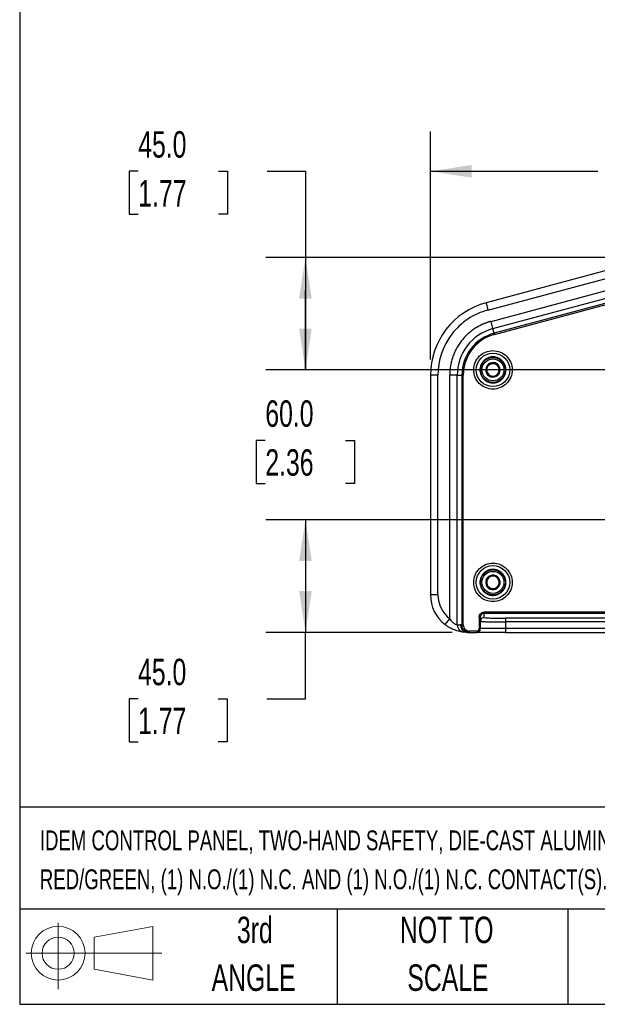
# Model space of a CAD drawing. Header units: millimetres. Extents: x 32 to 1440, y 32 to 1048.
# Tile 1 of 30: x 32 to 263, y 32 to 426. Entities that reach past the tile are written whole.
import ezdxf

# ---------------------------------------------------------------- set-up
doc = ezdxf.new("R2010")
doc.units = ezdxf.units.MM
doc.header["$LTSCALE"] = 5
doc.layers.add('DIMENSIONS', color=140, linetype='Continuous', lineweight=25)
doc.layers.add('TEXT', color=140, linetype='Continuous', lineweight=25)
doc.styles.add('SLDTEXTSTYLE0', font='TXT', dxfattribs={"width": 0.7})
doc.dimstyles.new('SLDDIMSTYLE0', dxfattribs={"dimtxt": 10.790039, "dimasz": 16.51, "dimexe": 0, "dimexo": 0.0625, "dimgap": 2.69751, "dimtad": 0, "dimtih": 1, "dimtoh": 1, "dimrnd": 1e-09, "dimzin": 4, "dimdsep": 46, "dimtxsty": 'SLDTEXTSTYLE0', "dimsah": 1, "dimcen": 0.09, "dimadec": 0, "dimazin": 1, "dimtfac": 1, "dimtofl": 0, "dimtmove": 0, "dimatfit": 3, "dimfxl": 0, "dimfrac": 2, "dimtolj": 1, "dimtzin": 12, "dimarcsym": 0})
doc.dimstyles.new('SLDDIMSTYLE5', dxfattribs={"dimtxt": 10.790039, "dimasz": 16.51, "dimexe": 0, "dimexo": 0.0625, "dimgap": 2.69751, "dimtad": 0, "dimtih": 1, "dimtoh": 1, "dimrnd": 1e-09, "dimzin": 4, "dimdsep": 46, "dimtxsty": 'SLDTEXTSTYLE0', "dimsah": 1, "dimcen": 0.09, "dimadec": 0, "dimazin": 1, "dimtfac": 1, "dimtmove": 0, "dimatfit": 0, "dimfxl": 0, "dimfrac": 2, "dimtolj": 1, "dimtzin": 12, "dimarcsym": 0})
doc.dimstyles.new('SLDDIMSTYLE6', dxfattribs={"dimtxt": 10.790039, "dimasz": 16.51, "dimexe": 0, "dimexo": 0.0625, "dimgap": 2.69751, "dimtad": 0, "dimtih": 1, "dimtoh": 1, "dimrnd": 1e-09, "dimzin": 12, "dimdsep": 46, "dimtxsty": 'SLDTEXTSTYLE0', "dimsah": 1, "dimcen": 0.09, "dimadec": 0, "dimazin": 3, "dimtfac": 1, "dimtofl": 0, "dimtmove": 0, "dimatfit": 3, "dimfxl": 0, "dimfrac": 2, "dimtolj": 1, "dimtzin": 12, "dimarcsym": 0})

# ---------------------------------------------------------------- blocks, each defined once
blk = doc.blocks.new('Block11')
at = {"color": 7, "linetype": 'Continuous', "lineweight": 18}
for p, q in [((12.94, 26.55), (12.94, 0)), ((27.4, 20.84), (50.88, 25.16)), ((50.88, 25.16), (50.88, 3.66)), ((27.4, 7.98), (27.4, 20.84)), ((0, 14.41), (54.37, 14.41)), ((27.4, 7.98), (50.88, 3.66))]:
    blk.add_line(p, q, dxfattribs=at)
for radius in [10.75, 6.43]:
    blk.add_circle((12.94, 14.41), radius, dxfattribs=at)
blk = doc.blocks.new('Block12')
at = {"color": 7, "linetype": 'Continuous'}
blk.add_blockref('Block11', (0, 0), dxfattribs=at)
blk = doc.blocks.new('SW_NOTE_0_2')
at = {"layer": 'TEXT', "color": 0, "char_height": 7.9375, "attachment_point": 1, "style": 'SLDTEXTSTYLE0'}
for s, insert in [('IDEM CONTROL PANEL, TWO-HAND SAFETY, DIE-CAST ALUMINUM, (2) TOUCH SWITCHES, ZERO FORCE, BLACK/BLACK, LED,', (0, 10.23)), ('RED/GREEN, (1) N.O./(1) N.C. AND (1) N.O./(1) N.C. CONTACT(S).', (0, -5.35))]:
    blk.add_mtext(s, dxfattribs=dict(at, insert=insert))
blk = doc.blocks.new('SW_NOTE_0_6')
at = {"layer": 'TEXT', "color": 0, "char_height": 10.583, "attachment_point": 2, "style": 'SLDTEXTSTYLE0'}
for s, insert in [('NOT TO', (26.29, 13.64)), ('SCALE', (26.77, -5.47))]:
    blk.add_mtext(s, dxfattribs=dict(at, insert=insert))
blk = doc.blocks.new('SW_NOTE_0_7')
at = {"layer": 'TEXT', "color": 0, "char_height": 10.583, "attachment_point": 2, "style": 'SLDTEXTSTYLE0'}
for s, insert in [('3rd', (11.58, 13.64)), ('ANGLE', (11.09, -5.47))]:
    blk.add_mtext(s, dxfattribs=dict(at, insert=insert))
blk = doc.blocks.new('_D_11')
at = {"layer": 'DIMENSIONS'}
for p, q in [((146.04, 285.53), (146.04, 317.28)), ((393.92, 285.53), (130.16, 285.53)), ((130.01, 257.28), (126.38, 257.28)), ((126.38, 257.28), (126.38, 240.14)), ((162.07, 257.28), (165.69, 257.28)), ((165.69, 257.28), (165.69, 240.14)), ((126.38, 240.14), (130.01, 240.14)), ((165.69, 240.14), (162.07, 240.14)), ((393.92, 225.53), (130.16, 225.53)), ((146.04, 225.53), (146.04, 193.78))]:
    blk.add_line(p, q, dxfattribs=at)
for points in [[(146.04, 285.53), (148.58, 302.04), (143.5, 302.04)], [(146.04, 225.53), (143.5, 209.02), (148.58, 209.02)]]:
    blk.add_solid(points, dxfattribs=at)
at = {"layer": 'DIMENSIONS', "char_height": 10.583, "attachment_point": 1, "style": 'SLDTEXTSTYLE0'}
for s, insert in [('60.0', (130.01, 273.34)), ('2.36', (130.01, 253.78))]:
    blk.add_mtext(s, dxfattribs=dict(at, insert=insert))
blk = doc.blocks.new('_D_12')
at = {"layer": 'DIMENSIONS'}
for p, q in [((393.92, 225.53), (130.16, 225.53)), ((146.04, 225.53), (146.04, 180.53)), ((204.71, 180.53), (130.16, 180.53)), ((146.04, 153.92), (146.04, 180.53)), ((79.11, 153.92), (75.49, 153.92)), ((75.49, 153.92), (75.49, 136.77)), ((111.17, 153.92), (114.8, 153.92)), ((114.8, 153.92), (114.8, 136.77)), ((130.63, 153.92), (146.04, 153.92)), ((75.49, 136.77), (79.11, 136.77)), ((114.8, 136.77), (111.17, 136.77))]:
    blk.add_line(p, q, dxfattribs=at)
for points in [[(146.04, 225.53), (143.5, 209.02), (148.58, 209.02)], [(146.04, 180.53), (148.58, 197.04), (143.5, 197.04)]]:
    blk.add_solid(points, dxfattribs=at)
at = {"layer": 'DIMENSIONS', "char_height": 10.583, "attachment_point": 1, "style": 'SLDTEXTSTYLE0'}
for s, insert in [('45.0', (79.11, 169.98)), ('1.77', (79.11, 150.42))]:
    blk.add_mtext(s, dxfattribs=dict(at, insert=insert))
blk = doc.blocks.new('_D_13')
at = {"layer": 'DIMENSIONS'}
for p, q in [((79.18, 364.95), (75.55, 364.95)), ((75.55, 364.95), (75.55, 347.8)), ((111.24, 364.95), (114.86, 364.95)), ((114.86, 364.95), (114.86, 347.8)), ((130.69, 364.95), (146.04, 364.95)), ((146.04, 364.95), (146.04, 330.53)), ((75.55, 347.8), (79.18, 347.8)), ((114.86, 347.8), (111.24, 347.8)), ((291.56, 330.53), (130.16, 330.53)), ((146.04, 330.53), (146.04, 285.53)), ((393.92, 285.53), (130.16, 285.53))]:
    blk.add_line(p, q, dxfattribs=at)
for points in [[(146.04, 330.53), (143.5, 314.02), (148.58, 314.02)], [(146.04, 285.53), (148.58, 302.04), (143.5, 302.04)]]:
    blk.add_solid(points, dxfattribs=at)
at = {"layer": 'DIMENSIONS', "char_height": 10.583, "attachment_point": 1, "style": 'SLDTEXTSTYLE0'}
for s, insert in [('45.0', (79.18, 381.01)), ('1.77', (79.18, 361.44))]:
    blk.add_mtext(s, dxfattribs=dict(at, insert=insert))
blk = doc.blocks.new('_D_15')
at = {"layer": 'DIMENSIONS'}
for p, q in [((196.06, 289.74), (196.06, 380.83)), ((406.56, 298.17), (406.56, 380.83)), ((196.06, 364.95), (263.04, 364.95)), ((277.66, 364.95), (274.04, 364.95)), ((274.04, 364.95), (274.04, 347.8)), ((309.73, 364.95), (313.35, 364.95)), ((313.35, 364.95), (313.35, 347.8)), ((406.56, 364.95), (324.35, 364.95)), ((274.04, 347.8), (277.66, 347.8)), ((313.35, 347.8), (309.73, 347.8))]:
    blk.add_line(p, q, dxfattribs=at)
for points in [[(196.06, 364.95), (212.57, 362.41), (212.57, 367.49)], [(406.56, 364.95), (390.05, 367.49), (390.05, 362.41)]]:
    blk.add_solid(points, dxfattribs=at)
at = {"layer": 'DIMENSIONS', "char_height": 10.583, "attachment_point": 1, "style": 'SLDTEXTSTYLE0'}
for s, insert in [('210.5', (273.18, 381.01)), ('8.29', (277.66, 361.44))]:
    blk.add_mtext(s, dxfattribs=dict(at, insert=insert))

msp = doc.modelspace()

# ---------------------------------------------------------------- linework, layer by layer
for p, q in [((274.613399, 327.458359), (218.293817, 312.367572)), ((219.070274, 309.469795), (275.389856, 324.560582)), ((220.287483, 304.92711), (276.607065, 320.017896)), ((221.063467, 302.031098), (277.383049, 317.121884)), ((277.876733, 315.279431), (221.55715, 300.188645)), ((218.293817, 312.367572), (219.070274, 309.469795)), ((221.686481, 299.705976), (278.006063, 314.796763)), ((221.063467, 302.031098), (220.287483, 304.92711)), ((221.55715, 300.188645), (221.063467, 302.031098)), ((221.55715, 300.188645), (221.686481, 299.705976)), ((196.058388, 283.389798), (196.058388, 195.525035)), ((199.058388, 283.389798), (196.058388, 283.389798)), ((199.058388, 195.525035), (199.058388, 283.389798)), ((203.761322, 185.998607), (203.761322, 283.389798)), ((206.759494, 283.389798), (203.761322, 283.389798)), ((206.759494, 183.595738), (206.759494, 283.389798)), ((206.759494, 283.389798), (208.666942, 283.389798)), ((208.666942, 283.389798), (208.666942, 183.525035)), ((208.666942, 283.389798), (209.166637, 283.389798)), ((209.166637, 183.525035), (209.166637, 283.389798)), ((199.058388, 195.525035), (196.058388, 195.525035)), ((201.937055, 183.617), (203.761322, 185.998607)), ((215.558388, 186.643905), (215.558388, 182.025035)), ((216.058388, 186.643905), (215.558388, 186.643905)), ((216.058388, 182.025035), (216.058388, 186.643905)), ((275.582746, 188.645124), (217.558388, 188.645124)), ((217.558388, 188.145428), (217.558388, 188.645124)), ((217.558388, 188.145428), (275.582746, 188.145428)), ((217.558388, 186.484255), (217.558388, 188.145428)), ((353.058388, 186.187428), (226.058388, 186.187428)), ((226.058388, 186.187428), (226.058388, 184.688342)), ((208.666942, 183.525035), (208.060216, 183.525035)), ((208.666942, 183.525035), (209.166637, 183.525035)), ((216.058388, 182.025035), (215.558388, 182.025035)), ((226.058388, 182.025035), (216.058388, 182.025035)), ((226.058388, 184.688342), (226.058388, 182.025035)), ((353.058388, 184.688342), (226.058388, 184.688342)), ((226.058388, 182.025035), (226.058388, 180.525035)), ((353.058388, 182.025035), (226.058388, 182.025035)), ((210.268335, 180.567979), (209.432486, 180.613414)), ((210.264152, 180.546093), (210.512831, 180.575119)), ((210.512858, 180.575114), (211.058388, 180.525035)), ((211.058388, 180.525035), (211.668161, 180.525035)), ((214.558388, 181.025035), (211.668161, 181.025035)), ((211.668161, 180.525035), (211.668161, 181.025035)), ((211.668161, 180.525035), (214.558388, 180.525035)), ((214.558388, 181.025035), (214.558388, 180.525035)), ((226.058388, 180.525035), (353.058388, 180.525035))]:
    msp.add_line(p, q)
for centre, radius in [((221.058388, 285.525035), 6.7), ((221.058388, 285.525035), 5), ((221.058388, 285.525035), 4.4), ((221.058388, 200.525035), 6.7), ((221.058388, 200.525035), 5), ((221.058388, 200.525035), 4.4)]:
    msp.add_circle(centre, radius)
for centre, radius, start, end in [((226.058388, 283.389798), 30, 105, 180), ((226.058388, 283.389798), 19.298894, 105, 180), ((226.058388, 283.389798), 17.391446, 105, 180), ((221.058388, 285.525035), 2.886751, 117.86734371, 177.86734371), ((221.058388, 285.525035), 2.5, 87.86734371, 147.86734371), ((221.058388, 285.525035), 2.886751, 57.86734371, 117.86734371), ((221.058388, 285.525035), 2.5, 27.86734371, 87.86734371), ((221.058388, 285.525035), 2.886751, 357.86734371, 57.86734371), ((221.058388, 285.525035), 2.886751, 177.86734371, 237.86734371), ((221.058388, 285.525035), 2.5, 147.86734371, 207.86734371), ((221.058388, 285.525035), 2.5, 207.86734371, 267.86734371), ((221.058388, 285.525035), 2.5, 267.86734371, 327.86734371), ((221.058388, 285.525035), 2.886751, 297.86734371, 357.86734371), ((221.058388, 285.525035), 2.5, 327.86734371, 27.86734371), ((221.058388, 285.525035), 2.886751, 237.86734371, 297.86734371), ((221.058388, 200.525035), 2.886751, 156.98986306, 216.98986306), ((221.058388, 200.525035), 2.886751, 96.98986306, 156.98986306), ((221.058388, 200.525035), 2.5, 126.98986306, 186.98986306), ((221.058388, 200.525035), 2.5, 66.98986306, 126.98986306), ((221.058388, 200.525035), 2.886751, 36.98986306, 96.98986306), ((221.058388, 200.525035), 2.5, 6.98986306, 66.98986306), ((221.058388, 200.525035), 2.886751, 336.98986306, 36.98986306), ((221.058388, 200.525035), 2.5, 186.98986306, 246.98986306), ((221.058388, 200.525035), 2.886751, 216.98986306, 276.98986306), ((221.058388, 200.525035), 2.5, 246.98986306, 306.98986306), ((221.058388, 200.525035), 2.886751, 276.98986306, 336.98986306), ((221.058388, 200.525035), 2.5, 306.98986306, 6.98986306), ((211.058388, 195.525035), 15, 180, 232.54855696), ((217.557931, 184.984711), 1.499543, 89.98254848, 179.98253784), ((209.758327, 183.594492), 2.998833, 179.97619595, 263.76216347), ((211.05959, 183.524238), 2.999375, 179.98477711, 259.49727918), ((214.558388, 182.025035), 1.5, 270, 0)]:
    msp.add_arc(centre, radius, start, end)
for points, knots in [([(219.070274, 309.469795), (213.329397, 307.931532), (208.255956, 304.541567), (201.01974, 295.111146), (199.058388, 289.33319), (199.058388, 283.389798)], [0, 0, 0, 0, 0.5, 0.5, 1, 1, 1, 1]), ([(220.287483, 304.92711), (220.147614, 304.888791), (219.868031, 304.812197), (219.451768, 304.687042), (219.038157, 304.554472), (218.627398, 304.413745), (218.219437, 304.26506), (217.814291, 304.108365), (217.411949, 303.943669), (216.592246, 303.58937), (215.378743, 302.991028), (213.810352, 302.051625), (212.309811, 300.976775), (210.406605, 299.356224), (208.283979, 297.028581), (206.585121, 294.375992), (205.512345, 292.118219), (204.86254, 290.390793), (204.360968, 288.632526), (204.068926, 287.163377), (203.907777, 285.991635), (203.823692, 285.126756), (203.771054, 284.25918), (203.764568, 283.679746), (203.761322, 283.389798)], [0, 0, 0, 0, 0.01491265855, 0.02980890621, 0.04469439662, 0.05957479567, 0.07445577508, 0.0893430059, 0.10424215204, 0.11915886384, 0.18117044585, 0.24320017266, 0.30696410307, 0.37074595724, 0.50000279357, 0.62925962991, 0.69302356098, 0.75680541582, 0.81881699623, 0.8808467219, 0.91065424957, 0.94041872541, 0.97018552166, 1, 1, 1, 1]), ([(221.686481, 299.705976), (218.094872, 298.743607), (214.920823, 296.622776), (210.393699, 290.722912), (209.166637, 287.108105), (209.166637, 283.389798)], [0, 0, 0, 0, 0.5, 0.5, 1, 1, 1, 1]), ([(221.058388, 277.825035), (219.016279, 277.825035), (217.057655, 278.636323), (214.169677, 281.524302), (213.358388, 283.482925), (213.358388, 287.567144), (214.169677, 289.525768), (217.057655, 292.413746), (219.016279, 293.225035), (221.058388, 293.225035)], [0, 0, 0, 0, 0.25, 0.25, 0.5, 0.5, 0.75, 0.75, 1, 1, 1, 1]), ([(221.058388, 293.225035), (223.100497, 293.225035), (225.059121, 292.413746), (227.947099, 289.525768), (228.758388, 287.567144), (228.758388, 283.482925), (227.947099, 281.524302), (225.059121, 278.636323), (223.100497, 277.825035), (221.058388, 277.825035)], [0, 0, 0, 0, 0.25, 0.25, 0.5, 0.5, 0.75, 0.75, 1, 1, 1, 1]), ([(221.058388, 290.725035), (220.979045, 290.723993), (220.820504, 290.721912), (220.583239, 290.705012), (220.3469, 290.678006), (220.024416, 290.625859), (219.619264, 290.530541), (219.134852, 290.365275), (218.662321, 290.150203), (218.050836, 289.793017), (217.355095, 289.228141), (216.679752, 288.396593), (216.196926, 287.464648), (215.918317, 286.495502), (215.829295, 285.525035), (215.918317, 284.554567), (216.196926, 283.585421), (216.679752, 282.653476), (217.355095, 281.821929), (218.050699, 281.257162), (218.662164, 280.899949), (219.134525, 280.684915), (219.619099, 280.51961), (220.049907, 280.418095), (220.425137, 280.360648), (220.741138, 280.33058), (220.952559, 280.326885), (221.058388, 280.325035)], [0, 0, 0, 0, 0.0145860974, 0.0291456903, 0.0437093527, 0.0583076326, 0.0891876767, 0.1200998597, 0.1522675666, 0.1844675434, 0.2501169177, 0.3157662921, 0.3800514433, 0.4417706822, 0.5000018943, 0.5582331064, 0.6199523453, 0.6842374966, 0.7498868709, 0.8155362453, 0.8477039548, 0.8799039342, 0.9107839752, 0.9416961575, 0.9611356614, 0.9805460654, 1, 1, 1, 1]), ([(219.709045, 288.077016), (220.187711, 288.059191), (220.668151, 288.0413), (221.634692, 288.005306), (222.115131, 287.987415), (222.593797, 287.96959)], [0, 0, 0, 0, 0.5, 0.5, 1, 1, 1, 1]), ([(221.058388, 280.325035), (221.137731, 280.326076), (221.296272, 280.328157), (221.533537, 280.345058), (221.769876, 280.372063), (222.09236, 280.42421), (222.497512, 280.519529), (222.981924, 280.684794), (223.454455, 280.899866), (224.06594, 281.257052), (224.761681, 281.821928), (225.437024, 282.653476), (225.91985, 283.585421), (226.198459, 284.554567), (226.287481, 285.525035), (226.198459, 286.495502), (225.91985, 287.464648), (225.437024, 288.396593), (224.761681, 289.228141), (224.066077, 289.792907), (223.454612, 290.15012), (222.982251, 290.365155), (222.497677, 290.530459), (222.066869, 290.631974), (221.691639, 290.689421), (221.375638, 290.719489), (221.164217, 290.723185), (221.058388, 290.725035)], [0, 0, 0, 0, 0.0145860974, 0.0291456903, 0.0437093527, 0.0583076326, 0.0891876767, 0.1200998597, 0.1522675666, 0.1844675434, 0.2501169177, 0.3157662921, 0.3800514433, 0.4417706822, 0.5000018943, 0.5582331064, 0.6199523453, 0.6842374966, 0.7498868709, 0.8155362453, 0.8477039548, 0.8799039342, 0.9107839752, 0.9416961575, 0.9611356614, 0.9805460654, 1, 1, 1, 1]), ([(221.058388, 192.825035), (219.016279, 192.825035), (217.057655, 193.636323), (214.169677, 196.524302), (213.358388, 198.482925), (213.358388, 202.567144), (214.169677, 204.525768), (217.057655, 207.413746), (219.016279, 208.225035), (221.058388, 208.225035)], [0, 0, 0, 0, 0.25, 0.25, 0.5, 0.5, 0.75, 0.75, 1, 1, 1, 1]), ([(221.058388, 205.725035), (220.979045, 205.723993), (220.820504, 205.721912), (220.583239, 205.705012), (220.3469, 205.678006), (220.024416, 205.625859), (219.619264, 205.530541), (219.134852, 205.365275), (218.662321, 205.150203), (218.050836, 204.793017), (217.355095, 204.228141), (216.679752, 203.396593), (216.196926, 202.464648), (215.918317, 201.495502), (215.829295, 200.525035), (215.918317, 199.554567), (216.196926, 198.585421), (216.679752, 197.653476), (217.355095, 196.821929), (218.050699, 196.257162), (218.662164, 195.899949), (219.134525, 195.684915), (219.619099, 195.51961), (220.049907, 195.418095), (220.425137, 195.360648), (220.741138, 195.33058), (220.952559, 195.326885), (221.058388, 195.325035)], [0, 0, 0, 0, 0.0145860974, 0.0291456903, 0.0437093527, 0.0583076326, 0.0891876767, 0.1200998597, 0.1522675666, 0.1844675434, 0.2501169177, 0.3157662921, 0.3800514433, 0.4417706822, 0.5000018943, 0.5582331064, 0.6199523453, 0.6842374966, 0.7498868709, 0.8155362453, 0.8477039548, 0.8799039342, 0.9107839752, 0.9416961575, 0.9611356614, 0.9805460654, 1, 1, 1, 1]), ([(221.058388, 208.225035), (223.100497, 208.225035), (225.059121, 207.413746), (227.947099, 204.525768), (228.758388, 202.567144), (228.758388, 198.482925), (227.947099, 196.524302), (225.059121, 193.636323), (223.100497, 192.825035), (221.058388, 192.825035)], [0, 0, 0, 0, 0.25, 0.25, 0.5, 0.5, 0.75, 0.75, 1, 1, 1, 1]), ([(221.058388, 195.325035), (221.137731, 195.326076), (221.296272, 195.328157), (221.533537, 195.345058), (221.769876, 195.372063), (222.09236, 195.42421), (222.497512, 195.519529), (222.981924, 195.684794), (223.454455, 195.899866), (224.06594, 196.257052), (224.761681, 196.821928), (225.437024, 197.653476), (225.91985, 198.585421), (226.198459, 199.554567), (226.287481, 200.525035), (226.198459, 201.495502), (225.91985, 202.464648), (225.437024, 203.396593), (224.761681, 204.228141), (224.066077, 204.792907), (223.454612, 205.15012), (222.982251, 205.365155), (222.497677, 205.530459), (222.066869, 205.631974), (221.691639, 205.689421), (221.375638, 205.719489), (221.164217, 205.723185), (221.058388, 205.725035)], [0, 0, 0, 0, 0.0145860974, 0.0291456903, 0.0437093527, 0.0583076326, 0.0891876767, 0.1200998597, 0.1522675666, 0.1844675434, 0.2501169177, 0.3157662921, 0.3800514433, 0.4417706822, 0.5000018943, 0.5582331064, 0.6199523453, 0.6842374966, 0.7498868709, 0.8155362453, 0.8477039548, 0.8799039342, 0.9107839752, 0.9416961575, 0.9611356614, 0.9805460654, 1, 1, 1, 1]), ([(218.752619, 198.788152), (218.694328, 199.26359), (218.635821, 199.740789), (218.518117, 200.700811), (218.45961, 201.178011), (218.401319, 201.653448)], [0, 0, 0, 0, 0.5, 0.5, 1, 1, 1, 1]), ([(203.761322, 185.998607), (203.923305, 185.750454), (204.089848, 185.521496), (204.430911, 185.100826), (204.606977, 184.907909), (204.952566, 184.570822), (205.123186, 184.424957), (205.45676, 184.172994), (205.615597, 184.07009), (205.909149, 183.902439), (206.046301, 183.83644), (206.286629, 183.734623), (206.389868, 183.698421), (206.561784, 183.644235), (206.630013, 183.626443), (206.724704, 183.603148), (206.752363, 183.597293), (206.759494, 183.595738)], [0, 0, 0, 0, 0.125, 0.125, 0.25, 0.25, 0.375, 0.375, 0.5, 0.5, 0.625, 0.625, 0.75, 0.75, 0.875, 0.875, 1, 1, 1, 1]), ([(215.558388, 186.643905), (215.558388, 186.905911), (215.610443, 187.16772), (215.810815, 187.651757), (215.959054, 187.873747), (216.329295, 188.244213), (216.55115, 188.392543), (217.034892, 188.593038), (217.296541, 188.645124), (217.558388, 188.645124)], [0, 0, 0, 0, 0.25, 0.25, 0.5, 0.5, 0.75, 0.75, 1, 1, 1, 1]), ([(217.558388, 188.145428), (217.362003, 188.145428), (217.165766, 188.106348), (216.80296, 187.955916), (216.636568, 187.844624), (216.358888, 187.566661), (216.247708, 187.400101), (216.097429, 187.036925), (216.058388, 186.840489), (216.058388, 186.643905)], [0, 0, 0, 0, 0.25, 0.25, 0.5, 0.5, 0.75, 0.75, 1, 1, 1, 1]), ([(217.558388, 186.484255), (217.558388, 186.445393), (217.77962, 186.406561), (218.631204, 186.334767), (219.26122, 186.301841), (220.834741, 186.246892), (221.777627, 186.224892), (223.833531, 186.195154), (224.94554, 186.187428), (226.058388, 186.187428)], [0, 0, 0, 0, 0.25, 0.25, 0.5, 0.5, 0.75, 0.75, 1, 1, 1, 1]), ([(209.432486, 180.613414), (209.428104, 180.613892), (209.419345, 180.614848), (209.392439, 180.617823), (209.355472, 180.621992), (209.307472, 180.627543), (209.248708, 180.634553), (209.134198, 180.648715), (208.926923, 180.676174), (208.581985, 180.729183), (208.16773, 180.803924), (207.542591, 180.936154), (206.652553, 181.170691), (205.478329, 181.581608), (204.516736, 182.014653), (203.799747, 182.394787), (203.336966, 182.661147), (202.870278, 182.953189), (202.400027, 183.270538), (202.092778, 183.500466), (201.937055, 183.617)], [0, 0, 0, 0, 0.02076887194, 0.04150395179, 0.06225265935, 0.08306232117, 0.10397984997, 0.12505143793, 0.18722495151, 0.25056502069, 0.3121659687, 0.37517895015, 0.49984041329, 0.62139101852, 0.74954309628, 0.79720169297, 0.84596838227, 0.89595545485, 0.94726718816, 1, 1, 1, 1]), ([(211.668161, 180.525035), (211.275231, 180.525035), (210.882598, 180.603117), (210.15669, 180.903675), (209.823771, 181.126034), (209.268185, 181.681394), (209.045736, 182.014178), (208.745055, 182.739791), (208.666942, 183.132265), (208.666942, 183.525035)], [0, 0, 0, 0, 0.25, 0.25, 0.5, 0.5, 0.75, 0.75, 1, 1, 1, 1]), ([(209.166637, 183.525035), (209.166637, 183.197726), (209.231745, 182.870665), (209.482363, 182.265987), (209.667775, 181.988668), (210.130858, 181.525868), (210.408346, 181.340569), (211.013392, 181.090103), (211.340653, 181.025035), (211.668161, 181.025035)], [0, 0, 0, 0, 0.25, 0.25, 0.5, 0.5, 0.75, 0.75, 1, 1, 1, 1]), ([(216.058388, 184.985168), (216.059425, 184.981918), (216.061465, 184.975526), (216.077534, 184.966133), (216.101883, 184.957089), (216.134394, 184.948398), (216.173829, 184.940058), (216.219282, 184.93207), (216.269807, 184.924433), (216.32452, 184.917149), (216.382571, 184.910216), (216.443153, 184.903634), (216.505501, 184.897405), (216.568891, 184.891526), (216.632641, 184.886), (216.696115, 184.880825), (216.871177, 184.867342), (217.195853, 184.846488), (217.734652, 184.8198), (218.330548, 184.796087), (218.919832, 184.776815), (219.483033, 184.761251), (220.012063, 184.748568), (220.564133, 184.737092), (221.136035, 184.726823), (221.724582, 184.717762), (222.326633, 184.709908), (222.939111, 184.703262), (223.559018, 184.697824), (224.183446, 184.693587), (224.809591, 184.690582), (225.434764, 184.688695), (225.851177, 184.688459), (226.058388, 184.688342)], [0, 0, 0, 0, 0.0209364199, 0.0411683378, 0.0606957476, 0.0795186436, 0.0976370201, 0.1150508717, 0.1317601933, 0.1477649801, 0.1630652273, 0.1776609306, 0.1915520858, 0.2047386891, 0.2172207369, 0.2289982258, 0.240071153, 0.3101312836, 0.3768154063, 0.4401232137, 0.5000544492, 0.5438133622, 0.5871906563, 0.6301864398, 0.6728008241, 0.7150339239, 0.7568858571, 0.7983567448, 0.839446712, 0.8801558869, 0.9204844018, 0.9604323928, 1, 1, 1, 1]), ([(226.058388, 180.525035), (223.008485, 180.525035), (220.083267, 180.525035), (215.770053, 180.525035), (214.558388, 180.525035), (214.558388, 180.525035)], [0, 0, 0, 0, 0.5, 0.5, 1, 1, 1, 1])]:
    msp.add_open_spline(points, degree=3, knots=knots)
for points in [[(219.709045, 288.077016), (219.453144, 287.66959), (218.941341, 286.854738), (218.429538, 286.039886), (218.173636, 285.63246)], [(223.94314, 285.417609), (223.718249, 285.842939), (223.268468, 286.6936), (222.818688, 287.54426), (222.593797, 287.96959)], [(218.173636, 285.63246), (218.398527, 285.20713), (218.848308, 284.35647), (219.298088, 283.505809), (219.522979, 283.080479)], [(222.407731, 282.973054), (222.663632, 283.380479), (223.175435, 284.195331), (223.687238, 285.010183), (223.94314, 285.417609)], [(219.522979, 283.080479), (220.003771, 283.062575), (220.965355, 283.026766), (221.926939, 282.990958), (222.407731, 282.973054)], [(220.707088, 203.390331), (220.322794, 203.10085), (219.554204, 202.52189), (218.785614, 201.942929), (218.401319, 201.653448)], [(223.364157, 202.261917), (222.921313, 202.449986), (222.035623, 202.826124), (221.149933, 203.202262), (220.707088, 203.390331)], [(223.715457, 199.396621), (223.656907, 199.87417), (223.539807, 200.829269), (223.422707, 201.784368), (223.364157, 202.261917)], [(218.752619, 198.788152), (219.195463, 198.600083), (220.081153, 198.223945), (220.966843, 197.847807), (221.409688, 197.659738)], [(221.409688, 197.659738), (221.793982, 197.949219), (222.562572, 198.52818), (223.331162, 199.10714), (223.715457, 199.396621)], [(199.058388, 195.525035), (199.058388, 191.791135), (200.797095, 188.26915), (203.761322, 185.998607)], [(206.759494, 183.595738), (207.190511, 183.548741), (207.625359, 183.525035), (208.060216, 183.525035)], [(214.558388, 181.025035), (215.110303, 181.025035), (215.558388, 181.47312), (215.558388, 182.025035)]]:
    msp.add_open_spline(points, degree=3)
at = {"layer": 'TEXT'}
for p, q in [((31.75, 1047.75), (31.75, 31.75)), ((1365.25, 110.630538), (31.75, 110.630538)), ((1365.25, 69.85), (31.75, 69.85)), ((158.75, 69.85), (158.75, 31.75)), ((251.058139, 69.85), (251.058139, 31.75)), ((31.75, 31.75), (1365.25, 31.75))]:
    msp.add_line(p, q, dxfattribs=at)

# ---------------------------------------------------------------- block references
for name, p in [('SW_NOTE_0_2', (39.828671, 91.072164)), ('SW_NOTE_0_7', (114.236737, 53.177333)), ('SW_NOTE_0_6', (176.2859, 53.177332)), ('Block12', (34.189693, 37.769277))]:
    msp.add_blockref(name, p, dxfattribs=at)

# ---------------------------------------------------------------- dimensions: what is measured, and where the dimension line sits
at = {"layer": 'DIMENSIONS'}
for base, p1, p2, dimstyle, picture, middle in [((146.038565, 285.525035), (297.907113, 330.525035), (400.268388, 285.525035), 'SLDDIMSTYLE0', '_D_13', (146.038565, 364.950505)), ((146.038565, 285.525035), (400.268388, 225.525035), (400.268388, 285.525035), 'SLDDIMSTYLE5', '_D_11', (146.038565, 257.284675)), ((146.038565, 180.525035), (400.268388, 225.525035), (211.058388, 180.525035), 'SLDDIMSTYLE0', '_D_12', (146.038565, 153.923525))]:
    dim = msp.add_linear_dim(base=base, p1=p1, p2=p2, angle=90, dimstyle=dimstyle, dxfattribs=at)
    dim.commit()
    dim.dimension.update_dxf_attribs({"geometry": picture, "text_midpoint": middle, "dimtype": 160})
dim = msp.add_linear_dim(base=(196.058388, 364.950505), p1=(406.558388, 291.815035), p2=(196.058388, 283.389798), dimstyle='SLDDIMSTYLE6', dxfattribs=at)
dim.commit()
dim.dimension.update_dxf_attribs({"geometry": '_D_15', "text_midpoint": (293.696227, 364.950505), "dimtype": 160})

doc.saveas('drawing.dxf')
